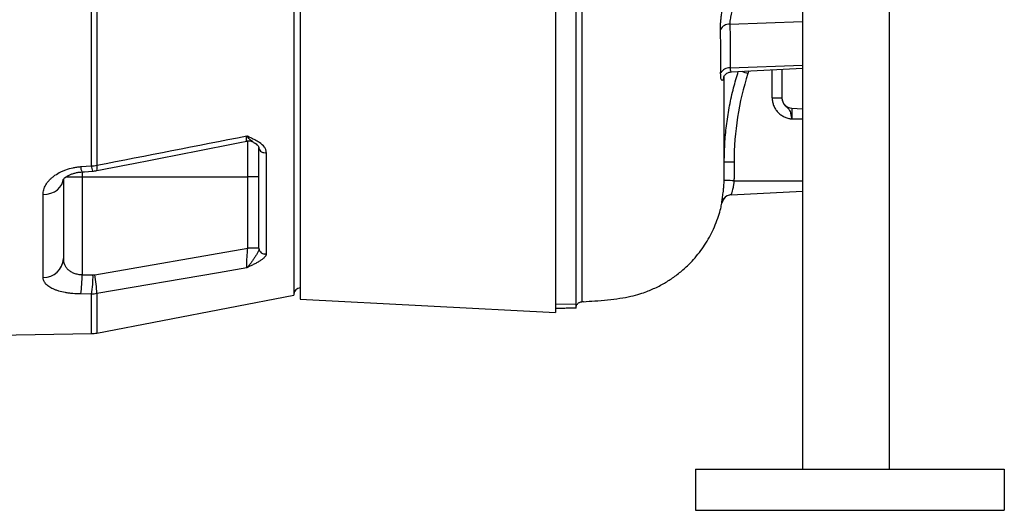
# Model space of a CAD drawing. Header units: millimetres. Extents: x 536 to 2684, y 1010 to 1960.
# Tile 9 of 12: x 2206 to 2684, y 1010 to 1248. Entities that reach past the tile are written whole.
import ezdxf

# ---------------------------------------------------------------- set-up
doc = ezdxf.new("R2010")
doc.units = ezdxf.units.MM

msp = doc.modelspace()

# ---------------------------------------------------------------- linework, layer by layer
at = {"color": 7, "linetype": 'Continuous', "lineweight": 25}
for p, q in [((2339.19, 1705.09), (2339.19, 1113.94)), ((2342.19, 1706.78), (2342.19, 1112.01)), ((2466.19, 1646.6), (2466.19, 1105.51)), ((2586.19, 1427.51), (2586.19, 1029.51)), ((2628.19, 1412.51), (2628.19, 1029.51)), ((2476.19, 1109.63), (2476.19, 1405.59)), ((2240.89, 1176.76), (2240.89, 1355.54)), ((2243.46, 1355.54), (2243.46, 1177.01)), ((2550.87, 1245.57), (2586.19, 1246.88)), ((2550.99, 1224.36), (2586.19, 1225.66)), ((2551.73, 1222.39), (2586.19, 1224.2)), ((2576.19, 1223.67), (2576.19, 1209.75)), ((2571.45, 1209.75), (2576.19, 1209.75)), ((2580.93, 1204.79), (2580.93, 1199.51)), ((2580.93, 1204.79), (2586.19, 1204.51)), ((2580.93, 1199.51), (2586.19, 1199.51)), ((2322.19, 1136.77), (2322.19, 1185.46)), ((2325.75, 1183.23), (2325.75, 1134.05)), ((2235.62, 1176.37), (2240.89, 1176.76)), ((2227.19, 1170.05), (2227.19, 1131.71)), ((2236.32, 1171.35), (2316.75, 1171.35)), ((2236.32, 1171.35), (2236.32, 1123.92)), ((2322.19, 1171.35), (2316.75, 1171.35)), ((2316.75, 1136.72), (2316.75, 1171.35)), ((2548.15, 1169.69), (2548.17, 1170.64)), ((2552.88, 1169.51), (2586.19, 1169.51)), ((2217.36, 1122.59), (2217.36, 1162.81)), ((2551.55, 1162.7), (2586.19, 1164.51)), ((2547.02, 1158.7), (2547.02, 1158.71)), ((2242.45, 1123.92), (2316.75, 1136.72)), ((2322.19, 1136.72), (2316.75, 1136.72)), ((2240.89, 1114.46), (2235.62, 1114.54)), ((2243.46, 1095.57), (2339.19, 1113.94)), ((2342.19, 1112.01), (2466.19, 1105.51)), ((2476.19, 1109.63), (2466.19, 1109.46)), ((2476.19, 1107.62), (2476.19, 1109.63)), ((2479.8, 1110.8), (2479.03, 1110.76)), ((2195.12, 1094.51), (2240.89, 1095.31)), ((2534.19, 1029.51), (2684.19, 1029.51)), ((2534.19, 1029.51), (2534.19, 1009.51)), ((2684.19, 1029.51), (2684.19, 1009.51)), ((2534.19, 1009.51), (2684.19, 1009.51))]:
    msp.add_line(p, q, dxfattribs=at)
at = {"color": 8, "linetype": 'Continuous', "lineweight": 25}
for p, q in [((2560.17, 1222.84), (2559.68, 1221.67)), ((2571.45, 1209.75), (2571.45, 1223.43)), ((2316.75, 1171.35), (2316.75, 1188.74)), ((2236.32, 1173.77), (2236.32, 1171.35)), ((2228.32, 1171.35), (2236.32, 1171.35)), ((2546.93, 1158.74), (2546.99, 1159.28)), ((2547.02, 1158.71), (2546.93, 1158.74)), ((2240.89, 1095.31), (2240.89, 1114.46)), ((2243.46, 1114.7), (2243.46, 1095.57))]:
    msp.add_line(p, q, dxfattribs=at)
at = {"color": 7, "linetype": 'Continuous', "lineweight": 25, "flags": 128}
for points in [[(2236.15, 1173.82), (2237.47, 1173.91), (2241.43, 1174.19)], [(2552.88, 1169.51), (2551.95, 1169.55), (2551.06, 1169.58), (2550.24, 1169.61), (2549.53, 1169.64), (2548.95, 1169.66), (2548.51, 1169.68), (2548.24, 1169.69), (2548.15, 1169.69)], [(2316.25, 1127.22), (2302.55, 1124.86), (2243.46, 1114.7)]]:
    msp.add_lwpolyline(points, dxfattribs=at)
at = {"color": 8, "linetype": 'Continuous', "lineweight": 25, "flags": 128}
msp.add_lwpolyline([(2217.36, 1162.81), (2219.29, 1162.98), (2221.14, 1163.45), (2222.83, 1164.18), (2224.32, 1165.15), (2225.54, 1166.34), (2226.44, 1167.68), (2227, 1169.14), (2227.17, 1170.14)], dxfattribs=at)
at = {"color": 7, "linetype": 'Continuous', "lineweight": 25}
for centre, radius, start, end in [((2550.76, 1240.53), 5.04, 88.6856, 151.4744), ((2550.73, 1219.48), 4.88, 86.9078, 151.6637), ((2581.19, 1209.78), 5, 180, 267), ((2317.19, 1183.76), 5, 58.9676, 100.5896), ((2325, 1185.99), 2.86, 190.5786, 285.2276), ((2551.93, 1157.71), 5, 93.0156, 168.5078), ((2551.82, 1157.7), 5, 93.0001, 116.5501), ((2325.12, 1136.92), 2.94, 182.9066, 282.3674), ((2325.14, 1136.89), 2.96, 183.2946, 281.9644), ((2217.63, 1132.16), 9.57, 268.4221, 357.3018), ((2181.35, 1123.29), 54.97, 350.8419, 0.6617), ((2186.74, 1123.2), 54.86, 350.8313, 0.677), ((2189.12, 1113.4), 54.36, 1.3668, 11.1583), ((2342.19, 1114.51), 3, 90, 180), ((2240.63, 1110.31), 15, 271, 280.8575)]:
    msp.add_arc(centre, radius, start, end, dxfattribs=at)
at = {"color": 8, "linetype": 'Continuous', "lineweight": 25}
for centre, radius, start, end in [((2630.68, 1442.61), 232.07, 251.408, 252.1867), ((2242.58, 1176.5), 6.96, 180.9927, 202.632), ((2247.91, 1176.88), 7.02, 181.0151, 202.5602), ((2238.51, 1175.68), 5.12, 346.2114, 14.9621), ((2551.82, 1157.7), 5, 116.5511, 167.9792)]:
    msp.add_arc(centre, radius, start, end, dxfattribs=at)
at = {"color": 7, "linetype": 'Continuous', "lineweight": 25}
msp.add_ellipse((2764.13, 1409.51), major_axis=(3372.81, 0), ratio=0.08573, start_param=4.555251, end_param=4.556834, dxfattribs=at)
for points, knots in [([(2479.03, 1675.67), (2479.03, 1675.62), (2479.03, 1675.56), (2479.03, 1675.44), (2479.03, 1675.25), (2479.03, 1675.05), (2479.03, 1674.62), (2479.03, 1674.31), (2479.03, 1673.29), (2479.03, 1671.71), (2479.03, 1669.67), (2479.03, 1667.98), (2479.03, 1667.39), (2479.03, 1666.15), (2479.03, 1665.51), (2479.03, 1662.16), (2479.03, 1659.07), (2479.03, 1652.08), (2479.03, 1648.18), (2479.03, 1641.73), (2479.03, 1639.47), (2479.03, 1635.94), (2479.03, 1634.73), (2479.03, 1632.28), (2479.03, 1631.03), (2479.03, 1624.69), (2479.03, 1619.29), (2479.03, 1607.82), (2479.03, 1601.77), (2479.03, 1589), (2479.03, 1582.3), (2479.03, 1573.5), (2479.03, 1571.71), (2479.03, 1568.13), (2479.03, 1566.32), (2479.03, 1560.87), (2479.03, 1557.17), (2479.03, 1545.93), (2479.03, 1538.23), (2479.03, 1522.41), (2479.03, 1514.29), (2479.03, 1501.78), (2479.03, 1497.56), (2479.03, 1489.01), (2479.03, 1484.71), (2479.03, 1471.77), (2479.03, 1463.07), (2479.03, 1445.52), (2479.03, 1436.68), (2479.03, 1423.3), (2479.03, 1418.83), (2479.03, 1412.09), (2479.03, 1409.84), (2479.03, 1405.32), (2479.03, 1403.06), (2479.03, 1391.76), (2479.03, 1382.78), (2479.03, 1364.96), (2479.03, 1356.12), (2479.03, 1338.56), (2479.03, 1329.85), (2479.03, 1319.04), (2479.03, 1316.89), (2479.03, 1312.58), (2479.03, 1310.43), (2479.03, 1304.02), (2479.03, 1299.8), (2479.03, 1287.28), (2479.03, 1279.13), (2479.03, 1263.22), (2479.03, 1255.45), (2479.03, 1240.3), (2479.03, 1232.92), (2479.03, 1223.93), (2479.03, 1222.15), (2479.03, 1218.63), (2479.03, 1216.89), (2479.03, 1211.73), (2479.03, 1208.36), (2479.03, 1198.5), (2479.03, 1192.22), (2479.03, 1180.27), (2479.03, 1174.59), (2479.03, 1166.53), (2479.03, 1163.91), (2479.03, 1160.11), (2479.03, 1158.86), (2479.03, 1156.41), (2479.03, 1155.2), (2479.03, 1149.31), (2479.03, 1144.98), (2479.03, 1137.08), (2479.03, 1133.51), (2479.03, 1127.11), (2479.03, 1124.28), (2479.03, 1121.23), (2479.03, 1120.64), (2479.03, 1119.52), (2479.03, 1118.98), (2479.03, 1117.44), (2479.03, 1116.52), (2479.03, 1114.89), (2479.03, 1114.18), (2479.03, 1112.96), (2479.03, 1112.46), (2479.03, 1111.23), (2479.03, 1110.8), (2479.03, 1110.76)], [0, 0, 0, 0, 0.001953, 0.001953, 0.003906, 0.007812, 0.007812, 0.015625, 0.015625, 0.03125, 0.046875, 0.046875, 0.054688, 0.054688, 0.0625, 0.0625, 0.09375, 0.09375, 0.125, 0.125, 0.140625, 0.140625, 0.148438, 0.148438, 0.15625, 0.15625, 0.1875, 0.1875, 0.21875, 0.21875, 0.25, 0.25, 0.257813, 0.257813, 0.265625, 0.265625, 0.28125, 0.28125, 0.3125, 0.3125, 0.34375, 0.34375, 0.359375, 0.359375, 0.375, 0.375, 0.40625, 0.40625, 0.4375, 0.4375, 0.453125, 0.453125, 0.460937, 0.460937, 0.46875, 0.46875, 0.5, 0.5, 0.53125, 0.53125, 0.5625, 0.5625, 0.570312, 0.570312, 0.578125, 0.578125, 0.59375, 0.59375, 0.625, 0.625, 0.65625, 0.65625, 0.6875, 0.6875, 0.695312, 0.695312, 0.703125, 0.703125, 0.71875, 0.71875, 0.75, 0.75, 0.78125, 0.78125, 0.796875, 0.796875, 0.804687, 0.804687, 0.8125, 0.8125, 0.84375, 0.84375, 0.875, 0.875, 0.90625, 0.90625, 0.914062, 0.914062, 0.921875, 0.921875, 0.9375, 0.9375, 0.953125, 0.953125, 0.96875, 0.96875, 1, 1, 1, 1]), ([(2546.33, 1242.93), (2546.31, 1243.47), (2546.32, 1244.04), (2546.35, 1244.95), (2546.36, 1245.27), (2546.4, 1245.91), (2546.43, 1246.25), (2546.51, 1247.26), (2546.58, 1247.96), (2546.7, 1249.03), (2546.74, 1249.4), (2546.84, 1250.13), (2546.88, 1250.5), (2547.03, 1251.59), (2547.14, 1252.33), (2547.3, 1253.43), (2547.35, 1253.79), (2547.46, 1254.51), (2547.51, 1254.86), (2547.61, 1255.55), (2547.66, 1255.89), (2547.76, 1256.55), (2547.8, 1256.88), (2547.93, 1257.83), (2548, 1258.41), (2548.06, 1258.95)], [0, 0, 0, 0, 0.125, 0.125, 0.1875, 0.1875, 0.25, 0.25, 0.375, 0.375, 0.4375, 0.4375, 0.5, 0.5, 0.625, 0.625, 0.6875, 0.6875, 0.75, 0.75, 0.8125, 0.8125, 0.875, 0.875, 1, 1, 1, 1]), ([(2552.78, 1255.19), (2552.72, 1254.87), (2552.65, 1254.52), (2552.51, 1253.97), (2552.47, 1253.77), (2552.37, 1253.38), (2552.32, 1253.19), (2552.16, 1252.58), (2552.04, 1252.16), (2551.81, 1251.3), (2551.69, 1250.86), (2551.53, 1250.2), (2551.47, 1249.98), (2551.37, 1249.54), (2551.32, 1249.32), (2551.18, 1248.66), (2551.09, 1248.23), (2551, 1247.61), (2550.97, 1247.4), (2550.92, 1247), (2550.9, 1246.81), (2550.86, 1246.24), (2550.86, 1245.89), (2550.87, 1245.57)], [0, 0, 0, 0, 0.125, 0.125, 0.1875, 0.1875, 0.25, 0.25, 0.375, 0.375, 0.5, 0.5, 0.5625, 0.5625, 0.625, 0.625, 0.75, 0.75, 0.8125, 0.8125, 0.875, 0.875, 1, 1, 1, 1]), ([(2550.87, 1245.57), (2550.98, 1242.04), (2551.04, 1238.5), (2551.08, 1231.43), (2551.06, 1227.9), (2550.99, 1224.36)], [0, 0, 0, 0, 0.5, 0.5, 1, 1, 1, 1]), ([(2546.43, 1221.8), (2546.49, 1225.31), (2546.51, 1228.82), (2546.48, 1235.87), (2546.42, 1239.4), (2546.33, 1242.93)], [0, 0, 0, 0, 0.5, 0.5, 1, 1, 1, 1]), ([(2547.88, 1219.92), (2547.88, 1219.91), (2547.87, 1219.87), (2547.91, 1220.02), (2548.09, 1220.35), (2548.47, 1220.87), (2549.09, 1221.47), (2549.96, 1222), (2550.88, 1222.33), (2551.5, 1222.35), (2551.73, 1222.36)], [0, 0, 0, 0, 0.023351, 0.1627, 0.29219, 0.421781, 0.564813, 0.726416, 0.895071, 1, 1, 1, 1]), ([(2548.18, 1170.64), (2548.18, 1171.43), (2548.19, 1173.08), (2548.19, 1176.22), (2548.19, 1180.11), (2548.19, 1184.85), (2548.19, 1190.57), (2548.19, 1197.35), (2548.19, 1205.25), (2548.19, 1212.98), (2548.19, 1218.39), (2548.19, 1220.47)], [0, 0, 0, 0, 0.091288, 0.192929, 0.300363, 0.413705, 0.533126, 0.658912, 0.789217, 0.918978, 1, 1, 1, 1]), ([(2548.19, 1178.55), (2548.25, 1181.89), (2548.38, 1188.14), (2549.31, 1197.29), (2550.71, 1205.99), (2552.56, 1214.45), (2554.21, 1219.93), (2555.01, 1222.56)], [0, 0, 0, 0, 0.223792, 0.41968, 0.61628, 0.815076, 1, 1, 1, 1]), ([(2559.68, 1221.67), (2557.43, 1214.66), (2555.75, 1207.56), (2553.5, 1193.19), (2552.93, 1185.92), (2552.93, 1178.55)], [0, 0, 0, 0, 0.5, 0.5, 1, 1, 1, 1]), ([(2571.45, 1209.75), (2571.45, 1209.11), (2571.51, 1208.48), (2571.69, 1207.55), (2571.76, 1207.24), (2571.94, 1206.63), (2572.05, 1206.32), (2572.4, 1205.44), (2572.69, 1204.87), (2573.37, 1203.8), (2573.76, 1203.29), (2574.63, 1202.37), (2575.11, 1201.95), (2575.88, 1201.39), (2576.14, 1201.22), (2576.69, 1200.89), (2576.97, 1200.74), (2577.84, 1200.32), (2578.44, 1200.1), (2579.36, 1199.83), (2579.67, 1199.76), (2580.14, 1199.66), (2580.3, 1199.62), (2580.61, 1199.56), (2580.77, 1199.54), (2580.93, 1199.51)], [0, 0, 0, 0, 0.125, 0.125, 0.1875, 0.1875, 0.25, 0.25, 0.375, 0.375, 0.5, 0.5, 0.625, 0.625, 0.6875, 0.6875, 0.75, 0.75, 0.875, 0.875, 0.9375, 0.9375, 0.96875, 0.96875, 1, 1, 1, 1]), ([(2576.19, 1209.75), (2576.19, 1209.21), (2576.27, 1208.69), (2576.52, 1207.92), (2576.62, 1207.67), (2576.85, 1207.2), (2576.99, 1206.97), (2577.29, 1206.54), (2577.46, 1206.33), (2577.8, 1205.95), (2577.98, 1205.77), (2578.34, 1205.44), (2578.53, 1205.28), (2578.87, 1204.97), (2579.03, 1204.83), (2579.32, 1204.53), (2579.46, 1204.38), (2579.69, 1204.06), (2579.79, 1203.89), (2580.06, 1203.36), (2580.21, 1202.95), (2580.39, 1202.29), (2580.45, 1202.06), (2580.56, 1201.59), (2580.61, 1201.34), (2580.71, 1200.83), (2580.75, 1200.57), (2580.82, 1200.17), (2580.84, 1200.04), (2580.88, 1199.78), (2580.91, 1199.64), (2580.93, 1199.51)], [0, 0, 0, 0, 0.125, 0.125, 0.1875, 0.1875, 0.25, 0.25, 0.3125, 0.3125, 0.375, 0.375, 0.4375, 0.4375, 0.5, 0.5, 0.5625, 0.5625, 0.625, 0.625, 0.75, 0.75, 0.8125, 0.8125, 0.875, 0.875, 0.9375, 0.9375, 0.96875, 0.96875, 1, 1, 1, 1]), ([(2325.75, 1183.23), (2325.75, 1183.71), (2325.67, 1184.18), (2325.43, 1184.84), (2325.33, 1185.06), (2325.1, 1185.49), (2324.97, 1185.7), (2324.23, 1186.71), (2323.42, 1187.41), (2322.03, 1188.35), (2321.53, 1188.65), (2320.51, 1189.21), (2319.98, 1189.48), (2318.92, 1190.01), (2318.38, 1190.27), (2317.57, 1190.67), (2317.3, 1190.8), (2316.9, 1191), (2316.77, 1191.07), (2316.51, 1191.21), (2316.38, 1191.28), (2316.25, 1191.34)], [0, 0, 0, 0, 0.125, 0.125, 0.1875, 0.1875, 0.25, 0.25, 0.5, 0.5, 0.625, 0.625, 0.75, 0.75, 0.875, 0.875, 0.9375, 0.9375, 0.96875, 0.96875, 1, 1, 1, 1]), ([(2243.48, 1174.47), (2250.24, 1175.78), (2274.51, 1180.5), (2298.76, 1185.25), (2316.26, 1188.68)], [0, 0, 0, 0, 0.2786, 1, 1, 1, 1]), ([(2319.78, 1188.01), (2319.96, 1187.91), (2320.5, 1187.59), (2321.18, 1187.06), (2321.79, 1186.44), (2322.08, 1185.95), (2322.19, 1185.65), (2322.18, 1185.5), (2322.17, 1185.45)], [0, 0, 0, 0, 0.103242, 0.324751, 0.518209, 0.715907, 0.91454, 1, 1, 1, 1]), ([(2217.36, 1162.81), (2217.36, 1163.6), (2217.47, 1164.38), (2217.8, 1165.55), (2217.94, 1165.94), (2218.27, 1166.72), (2218.46, 1167.11), (2219.11, 1168.26), (2219.65, 1168.99), (2220.61, 1170.05), (2220.95, 1170.4), (2221.69, 1171.08), (2222.09, 1171.41), (2223.33, 1172.36), (2224.23, 1172.94), (2225.71, 1173.73), (2226.23, 1173.98), (2227.29, 1174.46), (2227.84, 1174.67), (2229.51, 1175.27), (2230.68, 1175.6), (2232.49, 1175.98), (2233.11, 1176.09), (2234.36, 1176.26), (2234.99, 1176.33), (2235.62, 1176.37)], [0, 0, 0, 0, 0.125, 0.125, 0.1875, 0.1875, 0.25, 0.25, 0.375, 0.375, 0.4375, 0.4375, 0.5, 0.5, 0.625, 0.625, 0.6875, 0.6875, 0.75, 0.75, 0.875, 0.875, 0.9375, 0.9375, 1, 1, 1, 1]), ([(2552.93, 1178.55), (2552.29, 1178.55), (2551.67, 1178.55), (2550.52, 1178.55), (2550, 1178.55), (2549.13, 1178.55), (2548.78, 1178.55), (2548.31, 1178.55), (2548.19, 1178.55), (2548.19, 1178.55)], [0, 0, 0, 0, 0.25, 0.25, 0.5, 0.5, 0.75, 0.75, 1, 1, 1, 1]), ([(2552.93, 1178.55), (2552.93, 1177.05), (2552.93, 1175.54), (2552.93, 1173.28), (2552.93, 1172.52), (2552.93, 1171.02), (2552.91, 1170.26), (2552.88, 1169.51)], [0, 0, 0, 0, 0.5, 0.5, 0.75, 0.75, 1, 1, 1, 1]), ([(2227.11, 1170.09), (2227.1, 1170.08), (2227.09, 1170.06), (2227.2, 1170.24), (2227.53, 1170.62), (2228.08, 1171.12), (2228.92, 1171.71), (2230, 1172.3), (2231.29, 1172.84), (2232.8, 1173.3), (2234.42, 1173.65), (2235.58, 1173.76), (2236.16, 1173.81)], [0, 0, 0, 0, 0.04425, 0.144256, 0.246135, 0.353998, 0.460484, 0.562789, 0.672438, 0.780824, 0.890363, 1, 1, 1, 1]), ([(2241.43, 1174.21), (2241.75, 1174.23), (2242.44, 1174.27), (2243.12, 1174.42), (2243.48, 1174.5)], [0, 0, 0, 0, 0.469117, 1, 1, 1, 1]), ([(2546.99, 1159.28), (2546.99, 1159.3), (2547.01, 1159.51), (2547.26, 1160.97), (2547.59, 1163.14), (2547.84, 1165.31), (2548.03, 1167.3), (2548.11, 1168.82), (2548.15, 1169.69)], [0, 0, 0, 0, 0.031964, 0.295708, 0.557126, 0.68552, 0.81787, 1, 1, 1, 1]), ([(2552.88, 1169.51), (2552.86, 1169.06), (2552.81, 1168.61), (2552.73, 1167.96), (2552.7, 1167.74), (2552.64, 1167.31), (2552.6, 1167.1), (2552.49, 1166.49), (2552.41, 1166.1), (2552.25, 1165.36), (2552.16, 1165.02), (2552.04, 1164.55), (2552, 1164.4), (2551.92, 1164.12), (2551.89, 1163.98), (2551.78, 1163.61), (2551.72, 1163.4), (2551.65, 1163.14), (2551.63, 1163.06), (2551.59, 1162.93), (2551.58, 1162.87), (2551.55, 1162.74), (2551.54, 1162.7), (2551.55, 1162.7)], [0, 0, 0, 0, 0.125, 0.125, 0.1875, 0.1875, 0.25, 0.25, 0.375, 0.375, 0.5, 0.5, 0.5625, 0.5625, 0.625, 0.625, 0.75, 0.75, 0.8125, 0.8125, 0.875, 0.875, 1, 1, 1, 1]), ([(2479.8, 1110.81), (2481.61, 1110.92), (2485.54, 1111.15), (2491.44, 1111.72), (2497.34, 1112.36), (2502.59, 1113.28), (2506.95, 1114.47), (2510.39, 1115.67), (2513.25, 1116.84), (2515.89, 1118.07), (2519.21, 1119.84), (2523.2, 1122.33), (2527.65, 1125.75), (2532.58, 1130.36), (2537.59, 1136.37), (2541.41, 1142.71), (2543.89, 1148.13), (2545.36, 1152.16), (2546.39, 1155.7), (2546.84, 1157.84), (2547.03, 1158.7)], [0, 0, 0, 0, 0.060289, 0.130126, 0.196625, 0.256787, 0.30696, 0.346564, 0.378085, 0.410434, 0.444279, 0.503987, 0.567249, 0.631586, 0.729035, 0.827652, 0.877453, 0.927325, 0.970446, 1, 1, 1, 1]), ([(2316.25, 1127.22), (2316.24, 1127.39), (2316.24, 1127.6), (2316.24, 1127.98), (2316.24, 1128.11), (2316.25, 1128.39), (2316.25, 1128.54), (2316.26, 1129.01), (2316.28, 1129.36), (2316.31, 1130.11), (2316.33, 1130.51), (2316.37, 1131.36), (2316.4, 1131.8), (2316.44, 1132.49), (2316.46, 1132.73), (2316.49, 1133.21), (2316.51, 1133.45), (2316.59, 1134.68), (2316.67, 1135.69), (2316.75, 1136.72)], [0, 0, 0, 0, 0.125, 0.125, 0.1875, 0.1875, 0.25, 0.25, 0.375, 0.375, 0.5, 0.5, 0.625, 0.625, 0.6875, 0.6875, 0.75, 0.75, 1, 1, 1, 1]), ([(2322.19, 1136.72), (2322.18, 1136.34), (2322.08, 1135.94), (2321.76, 1135.09), (2321.55, 1134.66), (2321.07, 1133.77), (2320.8, 1133.32), (2320.24, 1132.43), (2319.96, 1131.98), (2319.38, 1131.11), (2319.09, 1130.68), (2318.51, 1129.87), (2318.22, 1129.48), (2317.65, 1128.74), (2317.37, 1128.4), (2316.81, 1127.76), (2316.52, 1127.48), (2316.25, 1127.22)], [0, 0, 0, 0, 0.125, 0.125, 0.25, 0.25, 0.375, 0.375, 0.5, 0.5, 0.625, 0.625, 0.75, 0.75, 0.875, 0.875, 1, 1, 1, 1]), ([(2325.75, 1134), (2325.75, 1133.86), (2325.72, 1133.71), (2325.63, 1133.42), (2325.56, 1133.27), (2325.31, 1132.82), (2325.07, 1132.52), (2324.48, 1131.93), (2324.13, 1131.62), (2323.34, 1131.04), (2322.91, 1130.75), (2321.99, 1130.18), (2321.5, 1129.9), (2320.49, 1129.35), (2319.96, 1129.08), (2318.9, 1128.55), (2318.37, 1128.28), (2317.57, 1127.88), (2317.3, 1127.75), (2316.77, 1127.48), (2316.51, 1127.35), (2316.25, 1127.22)], [0, 0, 0, 0, 0.0625, 0.0625, 0.125, 0.125, 0.25, 0.25, 0.375, 0.375, 0.5, 0.5, 0.625, 0.625, 0.75, 0.75, 0.875, 0.875, 0.9375, 0.9375, 1, 1, 1, 1]), ([(2227.19, 1131.71), (2227.19, 1131.23), (2227.23, 1130.76), (2227.41, 1129.83), (2227.54, 1129.37), (2227.9, 1128.49), (2228.12, 1128.07), (2228.54, 1127.45), (2228.7, 1127.25), (2229.03, 1126.86), (2229.21, 1126.67), (2229.59, 1126.31), (2229.79, 1126.13), (2230.23, 1125.8), (2230.46, 1125.63), (2231.21, 1125.17), (2231.75, 1124.91), (2232.63, 1124.57), (2232.94, 1124.47), (2233.58, 1124.29), (2233.91, 1124.21), (2234.91, 1124.02), (2235.6, 1123.94), (2236.32, 1123.92)], [0, 0, 0, 0, 0.125, 0.125, 0.25, 0.25, 0.375, 0.375, 0.4375, 0.4375, 0.5, 0.5, 0.5625, 0.5625, 0.625, 0.625, 0.75, 0.75, 0.8125, 0.8125, 0.875, 0.875, 1, 1, 1, 1]), ([(2235.62, 1114.54), (2234.3, 1114.56), (2233.02, 1114.63), (2231.15, 1114.8), (2230.54, 1114.87), (2229.63, 1114.99), (2229.33, 1115.04), (2228.74, 1115.13), (2228.45, 1115.18), (2227.03, 1115.44), (2225.96, 1115.69), (2224.48, 1116.13), (2224, 1116.28), (2223.09, 1116.62), (2222.66, 1116.79), (2221.45, 1117.34), (2220.74, 1117.73), (2219.5, 1118.59), (2219, 1119.05), (2218.38, 1119.76), (2218.21, 1120), (2217.9, 1120.5), (2217.77, 1120.75), (2217.46, 1121.52), (2217.36, 1122.05), (2217.36, 1122.59)], [0, 0, 0, 0, 0.125, 0.125, 0.1875, 0.1875, 0.21875, 0.21875, 0.25, 0.25, 0.375, 0.375, 0.4375, 0.4375, 0.5, 0.5, 0.625, 0.625, 0.75, 0.75, 0.8125, 0.8125, 0.875, 0.875, 1, 1, 1, 1]), ([(2476.19, 1107.79), (2476.19, 1108.02), (2476.21, 1108.24), (2476.29, 1108.58), (2476.32, 1108.68), (2476.4, 1108.89), (2476.44, 1108.99), (2476.58, 1109.29), (2476.7, 1109.47), (2476.95, 1109.79), (2477.09, 1109.93), (2477.38, 1110.17), (2477.52, 1110.28), (2477.83, 1110.45), (2477.98, 1110.52), (2478.44, 1110.69), (2478.74, 1110.74), (2479.03, 1110.76)], [0, 0, 0, 0, 0.125, 0.125, 0.1875, 0.1875, 0.25, 0.25, 0.375, 0.375, 0.5, 0.5, 0.625, 0.625, 0.75, 0.75, 1, 1, 1, 1]), ([(2476.19, 1107.62), (2475.47, 1107.61), (2474.72, 1107.61), (2473.14, 1107.59), (2472.32, 1107.59), (2471.04, 1107.57), (2470.61, 1107.57), (2469.74, 1107.56), (2469.3, 1107.55), (2467.98, 1107.54), (2467.09, 1107.52), (2466.19, 1107.51)], [0, 0, 0, 0, 0.25, 0.25, 0.5, 0.5, 0.625, 0.625, 0.75, 0.75, 1, 1, 1, 1])]:
    msp.add_open_spline(points, degree=3, knots=knots, dxfattribs=at)
at = {"color": 8, "linetype": 'Continuous', "lineweight": 25}
for points, knots in [([(2550.99, 1224.36), (2551, 1224.03), (2551.01, 1223.2), (2551.29, 1222.46), (2551.6, 1222.47), (2551.73, 1222.48)], [0, 0, 0, 0, 0.27363, 0.703524, 1, 1, 1, 1]), ([(2547.92, 1219.9), (2547.86, 1219.62), (2547.68, 1218.7), (2547.24, 1218.01), (2546.74, 1218.39), (2546.44, 1219.8), (2546.43, 1221.24), (2546.43, 1221.8)], [0, 0, 0, 0, 0.10441, 0.340805, 0.587361, 0.838056, 1, 1, 1, 1]), ([(2316.24, 1188.79), (2316.21, 1188.79), (2316.15, 1188.78), (2316.17, 1189.86), (2316.23, 1190.96), (2316.25, 1191.34)], [0, 0, 0, 0, 0.3142822, 0.7595413, 1, 1, 1, 1]), ([(2319.78, 1188.06), (2319.25, 1188.39), (2318.29, 1188.98), (2317.23, 1190.08), (2316.63, 1190.84), (2316.42, 1191.11), (2316.31, 1191.26), (2316.26, 1191.32), (2316.25, 1191.34), (2316.25, 1191.34)], [0, 0, 0, 0, 0.438499, 0.804436, 0.900903, 0.963248, 0.986717, 0.997531, 1, 1, 1, 1])]:
    msp.add_open_spline(points, degree=3, knots=knots, dxfattribs=at)
at = {"color": 7, "linetype": 'Continuous', "lineweight": 25}
for points in [[(2243.46, 1177.01), (2267.72, 1181.77), (2291.99, 1186.55), (2316.25, 1191.34)], [(2240.89, 1176.76), (2241.76, 1176.79), (2242.61, 1176.87), (2243.46, 1177.01)], [(2322.19, 1136.72), (2322.19, 1136.74), (2322.19, 1136.75), (2322.19, 1136.77)], [(2325.75, 1134.05), (2325.75, 1134.03), (2325.75, 1134.02), (2325.75, 1134)], [(2241.59, 1123.85), (2241.88, 1123.85), (2242.16, 1123.87), (2242.45, 1123.92)], [(2243.46, 1114.7), (2242.61, 1114.55), (2241.76, 1114.47), (2240.89, 1114.46)]]:
    msp.add_open_spline(points, degree=3, dxfattribs=at)

doc.saveas('drawing.dxf')
